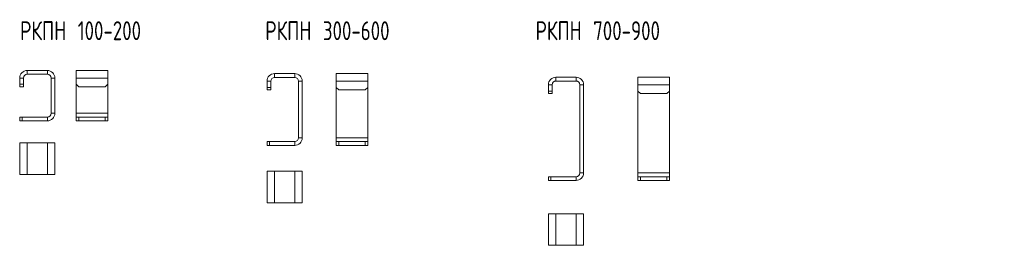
# Model space of a CAD drawing. Header units: millimetres. Extents: x -1 to 782, y -207 to -28.
import ezdxf

# ---------------------------------------------------------------- set-up
doc = ezdxf.new("R2010")
doc.units = ezdxf.units.MM
doc.styles.add('SLDTEXTSTYLE0', font='TXT', dxfattribs={"width": 0.7, "bigfont": 'bigfont'})

msp = doc.modelspace()

# ---------------------------------------------------------------- linework, layer by layer
at = {"color": 7, "linetype": 'Continuous', "lineweight": 15}
for p, q in [((4.67, -67.92), (20.67, -67.92)), ((43.69, -67.92), (68.69, -67.92)), ((43.69, -73.92), (43.69, -67.92)), ((68.69, -73.92), (68.69, -67.92)), ((201.38, -70.43), (217.38, -70.43)), ((250.44, -76.43), (250.44, -70.43)), ((250.44, -70.43), (275.44, -70.43)), ((275.44, -76.43), (275.44, -70.43)), ((-1.33, -78.92), (-1.33, -73.92)), ((1.67, -78.92), (1.67, -73.92)), ((4.67, -70.92), (20.67, -70.92)), ((23.67, -73.92), (23.67, -101.92)), ((26.67, -73.92), (26.67, -101.92)), ((43.69, -78.92), (43.69, -73.92)), ((68.69, -78.92), (68.69, -73.92)), ((195.38, -81.43), (195.38, -76.43)), ((198.38, -81.43), (198.38, -76.43)), ((201.38, -73.43), (217.38, -73.43)), ((220.38, -76.43), (220.38, -121.43)), ((223.38, -76.43), (223.38, -121.43)), ((250.44, -81.43), (250.44, -76.43)), ((275.44, -81.43), (275.44, -76.43)), ((425.15, -73.29), (441.15, -73.29)), ((425.15, -76.29), (441.15, -76.29)), ((490.35, -79.29), (490.35, -73.29)), ((490.35, -73.29), (515.35, -73.29)), ((515.35, -79.29), (515.35, -73.29)), ((-1.33, -78.92), (1.67, -78.92)), ((-1.33, -80.92), (-1.33, -78.92)), ((1.67, -80.92), (-1.33, -80.92)), ((1.67, -78.92), (1.67, -80.92)), ((43.69, -78.92), (45.69, -80.92)), ((43.69, -78.92), (43.69, -101.92)), ((45.69, -80.92), (66.69, -80.92)), ((66.69, -80.92), (68.69, -78.92)), ((68.69, -78.92), (68.69, -101.92)), ((195.38, -81.43), (198.38, -81.43)), ((195.38, -83.43), (195.38, -81.43)), ((198.38, -83.43), (195.38, -83.43)), ((198.38, -81.43), (198.38, -83.43)), ((250.44, -81.43), (252.44, -83.43)), ((250.44, -81.43), (250.44, -121.43)), ((252.44, -83.43), (273.44, -83.43)), ((273.44, -83.43), (275.44, -81.43)), ((275.44, -81.43), (275.44, -121.43)), ((419.15, -84.29), (419.15, -79.29)), ((419.15, -84.29), (422.15, -84.29)), ((419.15, -86.29), (419.15, -84.29)), ((422.15, -84.29), (422.15, -79.29)), ((422.15, -84.29), (422.15, -86.29)), ((444.15, -79.29), (444.15, -149.29)), ((447.15, -79.29), (447.15, -149.29)), ((490.35, -84.29), (490.35, -79.29)), ((490.35, -84.29), (492.35, -86.29)), ((490.35, -84.29), (490.35, -149.29)), ((513.35, -86.29), (515.35, -84.29)), ((515.35, -84.29), (515.35, -79.29)), ((515.35, -84.29), (515.35, -149.29)), ((422.15, -86.29), (419.15, -86.29)), ((492.35, -86.29), (513.35, -86.29)), ((-1.33, -107.92), (-1.33, -104.92)), ((-1.33, -104.92), (0.67, -104.92)), ((0.67, -107.92), (-1.33, -107.92)), ((0.67, -104.92), (0.67, -107.92)), ((20.67, -104.92), (0.67, -104.92)), ((20.67, -107.92), (0.67, -107.92)), ((43.69, -101.92), (43.69, -104.92)), ((43.69, -107.92), (43.69, -104.92)), ((43.69, -104.92), (45.69, -104.92)), ((45.69, -107.92), (43.69, -107.92)), ((45.69, -104.92), (45.69, -107.92)), ((45.69, -104.92), (66.69, -104.92)), ((45.69, -107.92), (66.69, -107.92)), ((66.69, -107.92), (66.69, -104.92)), ((66.69, -104.92), (68.69, -104.92)), ((68.69, -107.92), (66.69, -107.92)), ((68.69, -101.92), (68.69, -104.92)), ((68.69, -104.92), (68.69, -107.92)), ((195.38, -127.43), (195.38, -124.43)), ((195.38, -124.43), (197.38, -124.43)), ((197.38, -124.43), (197.38, -127.43)), ((217.38, -124.43), (197.38, -124.43)), ((250.44, -121.43), (250.44, -124.43)), ((250.44, -127.43), (250.44, -124.43)), ((250.44, -124.43), (252.44, -124.43)), ((252.44, -124.43), (252.44, -127.43)), ((252.44, -124.43), (273.44, -124.43)), ((273.44, -127.43), (273.44, -124.43)), ((273.44, -124.43), (275.44, -124.43)), ((275.44, -121.43), (275.44, -124.43)), ((275.44, -124.43), (275.44, -127.43)), ((-1.33, -125.51), (-1.33, -150.51)), ((-1.33, -125.51), (4.67, -125.51)), ((4.67, -125.51), (20.67, -125.51)), ((20.67, -125.51), (26.67, -125.51)), ((26.67, -125.51), (26.67, -150.51)), ((197.38, -127.43), (195.38, -127.43)), ((217.38, -127.43), (197.38, -127.43)), ((252.44, -127.43), (250.44, -127.43)), ((252.44, -127.43), (273.44, -127.43)), ((275.44, -127.43), (273.44, -127.43)), ((195.38, -148.01), (195.38, -173.01)), ((195.38, -148.01), (201.38, -148.01)), ((201.38, -148.01), (217.38, -148.01)), ((217.38, -148.01), (223.38, -148.01)), ((223.38, -148.01), (223.38, -173.01)), ((-1.33, -150.51), (4.67, -150.51)), ((4.67, -150.51), (20.67, -150.51)), ((20.67, -150.51), (26.67, -150.51)), ((419.15, -155.29), (419.15, -152.29)), ((419.15, -152.29), (421.15, -152.29)), ((421.15, -155.29), (419.15, -155.29)), ((421.15, -152.29), (421.15, -155.29)), ((441.15, -152.29), (421.15, -152.29)), ((441.15, -155.29), (421.15, -155.29)), ((490.35, -149.29), (490.35, -152.29)), ((490.35, -155.29), (490.35, -152.29)), ((490.35, -152.29), (492.35, -152.29)), ((492.35, -155.29), (490.35, -155.29)), ((492.35, -152.29), (492.35, -155.29)), ((492.35, -152.29), (513.35, -152.29)), ((492.35, -155.29), (513.35, -155.29)), ((513.35, -155.29), (513.35, -152.29)), ((513.35, -152.29), (515.35, -152.29)), ((515.35, -155.29), (513.35, -155.29)), ((515.35, -149.29), (515.35, -152.29)), ((515.35, -152.29), (515.35, -155.29)), ((195.38, -173.01), (201.38, -173.01)), ((201.38, -173.01), (217.38, -173.01)), ((217.38, -173.01), (223.38, -173.01)), ((419.15, -181.76), (419.15, -206.76)), ((419.15, -181.76), (425.15, -181.76)), ((425.15, -181.76), (441.15, -181.76)), ((441.15, -181.76), (447.15, -181.76)), ((447.15, -181.76), (447.15, -206.76)), ((419.15, -206.76), (425.15, -206.76)), ((425.15, -206.76), (441.15, -206.76)), ((441.15, -206.76), (447.15, -206.76))]:
    msp.add_line(p, q, dxfattribs=at)
at = {"color": 7, "linetype": 'Continuous', "lineweight": 0}
for p, q in [((4.67, -67.92), (4.67, -70.92)), ((20.67, -70.92), (20.67, -67.92)), ((201.38, -70.43), (201.38, -73.43)), ((217.38, -73.43), (217.38, -70.43)), ((1.67, -73.92), (-1.33, -73.92)), ((26.67, -73.92), (23.67, -73.92)), ((43.69, -73.92), (68.69, -73.92)), ((198.38, -76.43), (195.38, -76.43)), ((223.38, -76.43), (220.38, -76.43)), ((250.44, -76.43), (275.44, -76.43)), ((425.15, -73.29), (425.15, -76.29)), ((441.15, -76.29), (441.15, -73.29)), ((422.15, -79.29), (419.15, -79.29)), ((447.15, -79.29), (444.15, -79.29)), ((490.35, -79.29), (515.35, -79.29)), ((20.67, -107.92), (20.67, -104.92)), ((23.67, -101.92), (26.67, -101.92)), ((43.69, -101.92), (68.69, -101.92)), ((217.38, -127.43), (217.38, -124.43)), ((220.38, -121.43), (223.38, -121.43)), ((250.44, -121.43), (275.44, -121.43)), ((4.67, -125.51), (4.67, -150.51)), ((20.67, -125.51), (20.67, -150.51)), ((201.38, -148.01), (201.38, -173.01)), ((217.38, -148.01), (217.38, -173.01)), ((441.15, -155.29), (441.15, -152.29)), ((444.15, -149.29), (447.15, -149.29)), ((490.35, -149.29), (515.35, -149.29)), ((425.15, -181.76), (425.15, -206.76)), ((441.15, -181.76), (441.15, -206.76))]:
    msp.add_line(p, q, dxfattribs=at)
at = {"color": 7, "linetype": 'Continuous', "lineweight": 15}
for centre, radius, start, end in [((4.67, -73.92), 6, 90, 180), ((20.67, -73.92), 6, 0, 90), ((201.38, -76.43), 6, 90, 180), ((217.38, -76.43), 6, 0, 90), ((4.67, -73.92), 3, 90, 180), ((20.67, -73.92), 3, 0, 90), ((201.38, -76.43), 3, 90, 180), ((217.38, -76.43), 3, 0, 90), ((425.15, -79.29), 6, 90, 180), ((425.15, -79.29), 3, 90, 180), ((441.15, -79.29), 6, 0, 90), ((441.15, -79.29), 3, 0, 90), ((20.67, -101.92), 3, 270, 0), ((20.67, -101.92), 6, 270, 0), ((217.38, -121.43), 3, 270, 0), ((217.38, -121.43), 6, 270, 0), ((441.15, -149.29), 3, 270, 0), ((441.15, -149.29), 6, 270, 0)]:
    msp.add_arc(centre, radius, start, end, dxfattribs=at)

# ---------------------------------------------------------------- texts
at = {"color": 7, "linetype": 'Continuous', "lineweight": 0, "char_height": 15, "attachment_point": 1, "style": 'SLDTEXTSTYLE0'}
for s, insert in [('\\M+18451\\M+1844B\\M+18450\\M+1844E 100-200', (-0.99, -28.86)), ('\\M+18451\\M+1844B\\M+18450\\M+1844E 300-600', (193.97, -28.86)), ('\\M+18451\\M+1844B\\M+18450\\M+1844E 700-900', (408.94, -28.86))]:
    msp.add_mtext(s, dxfattribs=dict(at, insert=insert))

doc.saveas('drawing.dxf')
